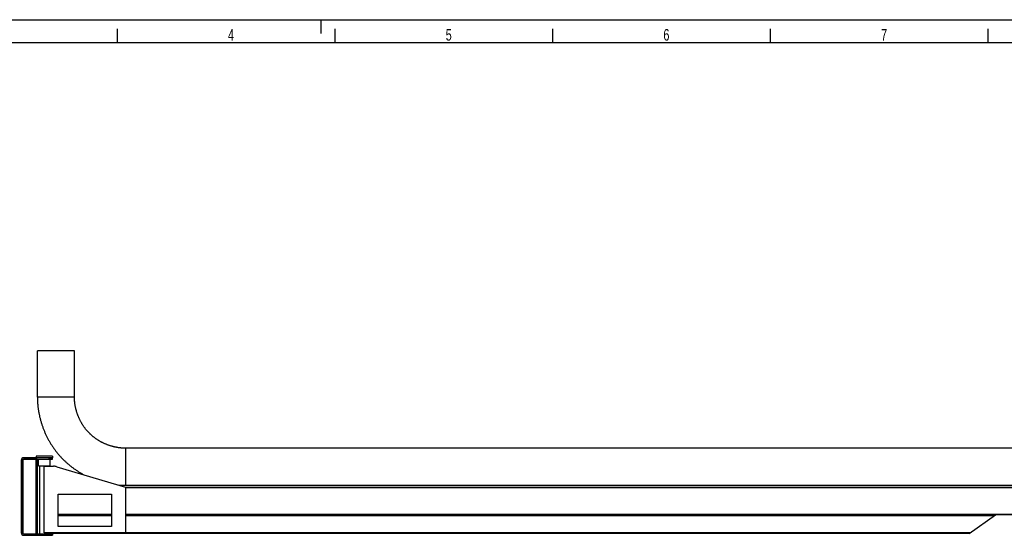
# Model space of a CAD drawing. Extents: x 0 to 594, y 0 to 420.
# Tile 6 of 19: x 145 to 357, y 309 to 420. Entities that reach past the tile are written whole.
import ezdxf

# ---------------------------------------------------------------- set-up
doc = ezdxf.new("R2010")
doc.units = 0
doc.header["$LTSCALE"] = 32.67
for name, color, linetype in [('100-6325-01_DXF_CONTINUOUS', 7, 'CONTINUOUS'), ('100-6333-01_DXF_CONTINUOUS', 7, 'CONTINUOUS'), ('100-6333-02_DXF_CONTINUOUS', 7, 'CONTINUOUS'), ('100-6334-01_DXF_CONTINUOUS', 7, 'CONTINUOUS'), ('100-6336-02_DXF_CONTINUOUS', 7, 'CONTINUOUS'), ('100-6336-04_DXF_CONTINUOUS', 7, 'CONTINUOUS'), ('135126_23_DXF_CONTINUOUS_L', 7, 'CONTINUOUS'), ('PR9000-160_DXF_FORMAT', 7, 'CONTINUOUS')]:
    doc.layers.add(name, color=color, linetype=linetype)
doc.styles.get("Standard").update_dxf_attribs({"font": 'txt', "width": 0.7})

msp = doc.modelspace()

# ---------------------------------------------------------------- linework, layer by layer
at = {"layer": '100-6325-01_DXF_CONTINUOUS', "color": 7, "linetype": 'CONTINUOUS'}
for p, q in [((153.22, 313.11), (164.72, 313.11)), ((167.72, 313.11), (355.62, 313.11)), ((349.91, 309.11), (355.62, 313.11)), ((151.22, 309.21), (151.22, 309.11)), ((349.91, 309.11), (151.22, 309.11))]:
    msp.add_line(p, q, dxfattribs=at)
at = {"layer": '100-6325-01_DXF_CONTINUOUS', "color": 9, "linetype": 'CONTINUOUS'}
for p, q in [((164.72, 312.94), (153.22, 312.94)), ((355.37, 312.94), (167.72, 312.94)), ((167.72, 309.29), (350.16, 309.29))]:
    msp.add_line(p, q, dxfattribs=at)
at = {"layer": '100-6333-01_DXF_CONTINUOUS', "color": 7, "linetype": 'CONTINUOUS'}
for p, q in [((151.97, 325.46), (145.82, 325.46)), ((148.47, 325.76), (148.47, 325.46)), ((151.97, 325.76), (148.47, 325.76)), ((151.3, 325.46), (151.97, 325.46)), ((151.97, 325.76), (151.97, 325.46)), ((151.97, 325.16), (151.97, 325.46)), ((145.22, 324.86), (145.22, 309.31)), ((145.52, 324.86), (145.52, 309.31)), ((145.82, 325.16), (151.97, 325.16)), ((148.97, 323.71), (148.97, 325.16)), ((148.97, 323.71), (151.48, 323.71)), ((151.48, 323.71), (151.48, 325.16)), ((145.82, 309.01), (151.97, 309.01)), ((145.82, 308.71), (151.97, 308.71)), ((151.97, 309.01), (151.97, 308.71))]:
    msp.add_line(p, q, dxfattribs=at)
at = {"layer": '100-6333-01_DXF_CONTINUOUS', "color": 9, "linetype": 'CONTINUOUS'}
for p, q in [((146.45, 325.16), (146.45, 325.46)), ((146.76, 325.46), (146.76, 325.16)), ((151.3, 325.16), (151.3, 325.46)), ((146.45, 308.71), (146.45, 309.01)), ((146.76, 309.01), (146.76, 308.71)), ((151.3, 308.71), (151.3, 309.01))]:
    msp.add_line(p, q, dxfattribs=at)
at = {"layer": '100-6333-01_DXF_CONTINUOUS', "color": 7, "linetype": 'CONTINUOUS'}
for centre, radius, start, end in [((145.82, 324.86), 0.6, 90, 180), ((145.82, 324.86), 0.3, 90, 180), ((145.82, 309.31), 0.6, 180, 270), ((145.82, 309.31), 0.3, 180, 270)]:
    msp.add_arc(centre, radius, start, end, dxfattribs=at)
at = {"layer": '100-6333-02_DXF_CONTINUOUS', "color": 7, "linetype": 'CONTINUOUS'}
for p, q in [((145.61, 325.07), (145.61, 309.1)), ((148.7, 325.15), (145.74, 325.15)), ((148.7, 325.15), (148.7, 309.02)), ((145.74, 309.02), (148.7, 309.02))]:
    msp.add_line(p, q, dxfattribs=at)
at = {"layer": '100-6333-02_DXF_CONTINUOUS', "color": 9, "linetype": 'CONTINUOUS'}
msp.add_line((148.47, 309.02), (148.47, 325.15), dxfattribs=at)
at = {"layer": '100-6334-01_DXF_CONTINUOUS', "color": 7, "linetype": 'CONTINUOUS'}
for p, q in [((149.22, 323.71), (149.22, 309.01)), ((151.22, 323.71), (151.22, 323.61)), ((151.22, 309.11), (151.22, 309.01))]:
    msp.add_line(p, q, dxfattribs=at)
at = {"layer": '100-6336-02_DXF_CONTINUOUS', "color": 7, "linetype": 'CONTINUOUS'}
for p, q in [((167.72, 319.11), (359.37, 319.11)), ((164.72, 313.11), (153.22, 313.11)), ((359.37, 313.11), (167.72, 313.11))]:
    msp.add_line(p, q, dxfattribs=at)
at = {"layer": '100-6336-02_DXF_CONTINUOUS', "color": 9, "linetype": 'CONTINUOUS'}
for p, q in [((359.37, 318.94), (167.72, 318.94)), ((153.22, 313.29), (164.72, 313.29)), ((167.72, 313.29), (359.37, 313.29))]:
    msp.add_line(p, q, dxfattribs=at)
at = {"layer": '100-6336-04_DXF_CONTINUOUS', "color": 7, "linetype": 'CONTINUOUS'}
for p, q in [((150.22, 309.21), (150.22, 323.61)), ((150.22, 323.61), (152.22, 323.61)), ((152.94, 323.51), (167.72, 319.11)), ((167.72, 319.11), (167.72, 309.21)), ((153.22, 310.61), (153.22, 317.61)), ((153.22, 317.61), (164.72, 317.61)), ((164.72, 317.61), (164.72, 310.61)), ((164.72, 310.61), (153.22, 310.61)), ((167.72, 309.21), (150.22, 309.21))]:
    msp.add_line(p, q, dxfattribs=at)
msp.add_arc((152.22, 321.11), 2.5, 73.4428, 90, dxfattribs=at)
at = {"layer": '135126_23_DXF_CONTINUOUS_L', "color": 7, "linetype": 'CONTINUOUS'}
for p, q in [((148.73, 338.51), (148.73, 348.51)), ((156.73, 348.51), (148.73, 348.51)), ((156.73, 338.51), (156.73, 348.51)), ((435.23, 327.51), (167.73, 327.51))]:
    msp.add_line(p, q, dxfattribs=at)
at = {"layer": '135126_23_DXF_CONTINUOUS_L', "color": 9, "linetype": 'CONTINUOUS'}
for p, q in [((156.73, 338.51), (148.73, 338.51)), ((167.73, 327.51), (167.73, 319.51))]:
    msp.add_line(p, q, dxfattribs=at)
at = {"layer": '135126_23_DXF_CONTINUOUS_L', "color": 7, "linetype": 'CONTINUOUS'}
for points in [[(148.73, 338.51), (148.73, 338.37), (148.73, 338.21), (148.73, 338.06), (148.74, 337.9), (148.75, 337.75), (148.75, 337.59), (148.76, 337.44), (148.77, 337.28), (148.78, 337.13), (148.79, 336.97), (148.81, 336.82), (148.82, 336.66), (148.84, 336.5), (148.86, 336.35), (148.88, 336.19), (148.9, 336.03), (148.92, 335.87), (148.95, 335.72), (148.97, 335.56), (149, 335.4), (149.02, 335.24), (149.05, 335.08), (149.08, 334.93), (149.12, 334.77), (149.15, 334.61), (149.19, 334.45), (149.22, 334.29), (149.26, 334.13), (149.3, 333.97), (149.34, 333.82), (149.38, 333.66), (149.42, 333.5), (149.47, 333.34), (149.51, 333.19), (149.56, 333.03), (149.61, 332.87), (149.66, 332.72), (149.71, 332.56), (149.76, 332.4), (149.82, 332.25), (149.87, 332.09), (149.93, 331.94), (149.99, 331.79), (150.05, 331.63), (150.11, 331.48), (150.17, 331.33), (150.23, 331.17), (150.29, 331.02), (150.36, 330.87), (150.43, 330.72), (150.5, 330.57), (150.56, 330.42), (150.63, 330.27), (150.71, 330.12), (150.78, 329.98), (150.85, 329.83), (150.93, 329.69), (151, 329.54), (151.08, 329.4), (151.16, 329.25), (151.24, 329.11), (151.32, 328.97), (151.4, 328.83), (151.49, 328.69), (151.57, 328.55), (151.66, 328.41), (151.74, 328.27), (151.83, 328.14), (151.92, 328), (152.01, 327.87), (152.1, 327.73), (152.19, 327.6), (152.28, 327.47), (152.37, 327.34), (152.47, 327.21), (152.56, 327.08), (152.66, 326.96), (152.75, 326.83), (152.85, 326.71), (152.95, 326.58), (153.05, 326.46), (153.15, 326.34), (153.25, 326.22), (153.35, 326.1), (153.45, 325.98), (153.55, 325.86), (153.66, 325.75), (153.76, 325.63), (153.87, 325.52), (153.97, 325.41), (154.08, 325.29), (154.19, 325.18), (154.29, 325.08), (154.4, 324.97), (154.51, 324.86), (154.63, 324.75), (154.74, 324.65), (154.85, 324.54), (154.97, 324.44), (155.08, 324.33), (155.2, 324.23), (155.32, 324.13), (155.44, 324.03), (155.56, 323.93), (155.68, 323.83), (155.8, 323.73), (155.93, 323.63), (156.05, 323.53), (156.18, 323.44), (156.3, 323.34), (156.43, 323.25), (156.56, 323.15), (156.69, 323.06), (156.82, 322.97), (156.95, 322.88), (157.09, 322.79), (157.22, 322.7), (157.36, 322.61), (157.49, 322.52), (157.63, 322.44), (157.77, 322.35), (157.91, 322.27), (158.05, 322.18), (158.19, 322.1), (158.33, 322.02), (158.47, 321.94), (158.62, 321.86), (158.76, 321.79), (158.8, 321.76)], [(167.73, 327.51), (167.64, 327.51), (167.54, 327.51), (167.44, 327.52), (167.34, 327.52), (167.24, 327.52), (167.14, 327.53), (167.04, 327.53), (166.94, 327.54), (166.84, 327.55), (166.74, 327.56), (166.63, 327.57), (166.53, 327.58), (166.43, 327.6), (166.32, 327.61), (166.22, 327.62), (166.11, 327.64), (166.01, 327.66), (165.9, 327.68), (165.8, 327.7), (165.69, 327.72), (165.59, 327.74), (165.48, 327.76), (165.37, 327.78), (165.27, 327.81), (165.16, 327.83), (165.06, 327.86), (164.95, 327.89), (164.84, 327.92), (164.74, 327.95), (164.63, 327.98), (164.53, 328.01), (164.42, 328.05), (164.31, 328.08), (164.21, 328.12), (164.1, 328.15), (164, 328.19), (163.89, 328.23), (163.79, 328.27), (163.69, 328.31), (163.58, 328.35), (163.48, 328.39), (163.38, 328.44), (163.27, 328.48), (163.17, 328.53), (163.07, 328.57), (162.97, 328.62), (162.87, 328.67), (162.77, 328.72), (162.67, 328.77), (162.58, 328.82), (162.48, 328.87), (162.38, 328.92), (162.29, 328.98), (162.19, 329.03), (162.1, 329.08), (162, 329.14), (161.91, 329.2), (161.82, 329.25), (161.73, 329.31), (161.63, 329.37), (161.55, 329.43), (161.46, 329.49), (161.37, 329.55), (161.28, 329.61), (161.2, 329.67), (161.11, 329.74), (161.03, 329.8), (160.94, 329.86), (160.86, 329.93), (160.78, 329.99), (160.7, 330.06), (160.62, 330.12), (160.54, 330.19), (160.46, 330.25), (160.39, 330.32), (160.31, 330.39), (160.24, 330.46), (160.16, 330.53), (160.09, 330.59), (160.02, 330.66), (159.95, 330.74), (159.88, 330.81), (159.81, 330.88), (159.74, 330.95), (159.67, 331.02), (159.6, 331.1), (159.53, 331.17), (159.47, 331.25), (159.4, 331.33), (159.34, 331.41), (159.27, 331.49), (159.21, 331.57), (159.14, 331.65), (159.08, 331.73), (159.01, 331.81), (158.95, 331.9), (158.89, 331.98), (158.83, 332.07), (158.77, 332.15), (158.7, 332.24), (158.64, 332.33), (158.59, 332.42), (158.53, 332.51), (158.47, 332.6), (158.41, 332.7), (158.36, 332.79), (158.3, 332.88), (158.24, 332.98), (158.19, 333.07), (158.14, 333.17), (158.09, 333.26), (158.03, 333.36), (157.98, 333.46), (157.93, 333.56), (157.88, 333.66), (157.84, 333.76), (157.79, 333.86), (157.74, 333.96), (157.7, 334.06), (157.65, 334.16), (157.61, 334.26), (157.57, 334.37), (157.53, 334.47), (157.48, 334.58), (157.44, 334.68), (157.41, 334.78), (157.37, 334.89), (157.33, 334.99), (157.3, 335.1), (157.26, 335.2), (157.23, 335.31), (157.2, 335.42), (157.17, 335.52), (157.14, 335.63), (157.11, 335.73), (157.08, 335.84), (157.05, 335.95), (157.03, 336.05), (157, 336.16), (156.98, 336.26), (156.95, 336.37), (156.93, 336.47), (156.91, 336.58), (156.89, 336.69), (156.88, 336.79), (156.86, 336.89), (156.84, 337), (156.83, 337.1), (156.81, 337.21), (156.8, 337.31), (156.79, 337.41), (156.78, 337.52), (156.77, 337.62), (156.76, 337.72), (156.75, 337.82), (156.75, 337.93), (156.74, 338.03), (156.74, 338.13), (156.73, 338.23), (156.73, 338.32), (156.73, 338.42), (156.73, 338.51)], [(166.14, 319.58), (166.19, 319.58), (166.35, 319.56), (166.5, 319.55), (166.66, 319.54), (166.81, 319.53), (166.97, 319.53), (167.12, 319.52), (167.28, 319.52), (167.43, 319.51), (167.58, 319.51), (167.73, 319.51)], [(167.73, 319.51), (435.29, 319.51)]]:
    msp.add_lwpolyline(points, dxfattribs=at)
at = {"layer": 'PR9000-160_DXF_FORMAT', "color": 7, "linetype": 'CONTINUOUS'}
for p, q in [((0, 420), (594, 420)), ((210, 417), (210, 420)), ((166, 415), (166, 418)), ((213, 415), (213, 418)), ((260, 415), (260, 418)), ((307, 415), (307, 418)), ((354, 415), (354, 418)), ((589, 415), (25, 415))]:
    msp.add_line(p, q, dxfattribs=at)

# ---------------------------------------------------------------- texts
at = {"layer": 'PR9000-160_DXF_FORMAT', "color": 2, "linetype": 'CONTINUOUS', "char_height": 2.5, "attachment_point": 1}
for s, insert, width in [('4', (189.89, 417.98), 2.9464), ('5', (236.89, 417.98), 2.6786), ('6', (283.89, 417.98), 2.9464), ('7', (330.89, 417.98), 2.9464)]:
    msp.add_mtext(s, dxfattribs=dict(at, insert=insert, width=width))

doc.saveas('drawing.dxf')
